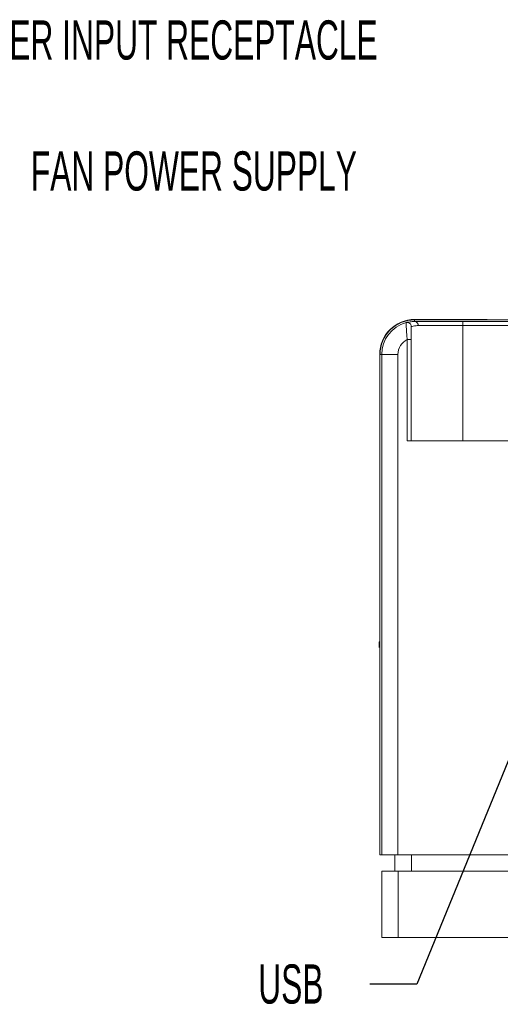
# Paper-space layout 'Sheet1' of a CAD drawing. Header units: millimetres. Extents: x 0 to 4318, y 0 to 2794.
# Tile 46 of 69: x 3481 to 3741, y 569 to 1101. Entities that reach past the tile are written whole.
import ezdxf

# ---------------------------------------------------------------- set-up
doc = ezdxf.new("R2010")
doc.units = ezdxf.units.MM
doc.header["$LTSCALE"] = 5
doc.styles.add('SLDTEXTSTYLE0', font='TXT', dxfattribs={"width": 0.605})
doc.dimstyles.new('SLDDIMSTYLE4', dxfattribs={"dimtxt": 0, "dimasz": 23.8125, "dimexe": 0, "dimexo": 0.0625, "dimgap": 0, "dimtad": 0, "dimtih": 1, "dimtoh": 1, "dimdec": 0, "dimrnd": 1e-09, "dimzin": 0, "dimdsep": 46, "dimtxsty": 'Standard', "dimsah": 1, "dimcen": 0.09, "dimadec": 0, "dimazin": 0, "dimtfac": 23.8125, "dimtdec": 0, "dimtofl": 0, "dimtmove": 0, "dimatfit": 3, "dimfxl": 1, "dimfrac": 2, "dimtolj": 1, "dimtzin": 0, "dimarcsym": 0})

psp = doc.layouts.new('Sheet1')

# ---------------------------------------------------------------- linework, layer by layer
at = {"color": 7, "linetype": 'Continuous', "lineweight": 15}
for p, q in [((3733.75, 938.96), (3694.65, 938.96)), ((3694.65, 938.73), (3694.65, 937.84)), ((3694.65, 938.73), (3934.1, 938.73)), ((3694.65, 937.84), (3714.89, 937.84)), ((3714.89, 937.84), (3726.34, 937.84)), ((3726.34, 937.84), (3714.89, 937.84)), ((3720.62, 937.78), (3720.62, 935.62)), ((3726.34, 937.84), (3750.62, 937.84)), ((3734.15, 938.96), (3734.15, 938.73)), ((3720.62, 935.62), (3696.57, 935.62)), ((3720.62, 935.62), (3720.62, 873.38)), ((3748.4, 935.62), (3720.62, 935.62)), ((3690.62, 928.14), (3692.84, 928.14)), ((3690.62, 873.38), (3690.62, 928.14)), ((3692.84, 928.14), (3692.84, 873.38)), ((3675.76, 920.06), (3675.76, 649.81)), ((3675.76, 920.06), (3675.98, 920.06)), ((3676.87, 920.06), (3675.98, 920.06)), ((3685.62, 920.06), (3676.87, 920.06)), ((3676.87, 649.83), (3676.87, 920.06)), ((3685.62, 920.06), (3685.62, 649.83)), ((3690.62, 873.38), (3750.62, 873.38)), ((3675.76, 809.9), (3675.73, 809.9)), ((3675.73, 809.56), (3675.76, 809.56)), ((3675.73, 809.25), (3675.76, 809.25)), ((3675.73, 808.14), (3675.76, 808.14)), ((3675.76, 808.04), (3675.73, 808.04)), ((3675.73, 807.78), (3675.76, 807.78)), ((3675.76, 807.13), (3675.73, 807.13)), ((3675.73, 807.04), (3675.76, 807.04)), ((3675.76, 806.93), (3675.73, 806.93)), ((3675.76, 806.88), (3675.73, 806.88)), ((3675.76, 806.75), (3675.73, 806.75)), ((3675.73, 806.69), (3675.76, 806.69)), ((3675.73, 806.58), (3675.76, 806.58)), ((3675.76, 806.58), (3675.73, 806.58)), ((3675.76, 806.4), (3675.73, 806.4)), ((3675.76, 806.37), (3675.73, 806.37)), ((3675.76, 805.96), (3675.73, 805.96)), ((3675.73, 805.86), (3675.76, 805.86)), ((3675.76, 805.81), (3675.73, 805.81)), ((3675.73, 805.73), (3675.76, 805.73)), ((3675.73, 805.62), (3675.76, 805.62)), ((3675.73, 805.4), (3675.76, 805.4)), ((3675.76, 804.41), (3675.73, 804.41)), ((3675.73, 803.83), (3675.76, 803.83)), ((3675.76, 803.34), (3675.73, 803.34)), ((3675.76, 789.33), (3675.73, 789.33)), ((3675.73, 787), (3675.76, 787)), ((3675.76, 786.91), (3675.73, 786.91)), ((3675.76, 786.49), (3675.73, 786.49)), ((3675.76, 786.45), (3675.73, 786.45)), ((3675.76, 786.38), (3675.73, 786.38)), ((3675.76, 786.31), (3675.73, 786.31)), ((3675.76, 778.41), (3675.73, 778.41)), ((3675.54, 764.86), (3675.76, 764.86)), ((3675.54, 764.86), (3675.54, 761.83)), ((3675.73, 751.97), (3675.76, 751.97)), ((3676.87, 649.81), (3675.76, 649.81)), ((3685.62, 649.83), (3676.87, 649.83)), ((3676.87, 649.83), (3676.87, 649.81)), ((3683.98, 641.08), (3683.98, 649.83)), ((3685.62, 649.83), (4018.12, 649.83)), ((3692.87, 649.83), (3692.87, 641.08)), ((3676.87, 605.21), (3676.87, 641.08)), ((3676.87, 641.08), (3685.76, 641.08)), ((3685.76, 641.08), (3685.76, 605.21)), ((3685.76, 641.08), (4017.98, 641.08)), ((3685.76, 605.21), (3676.87, 605.21)), ((4017.98, 605.21), (3685.76, 605.21))]:
    psp.add_line(p, q, dxfattribs=at)
at = {"color": 7, "linetype": 'Continuous', "lineweight": 15, "flags": 128}
psp.add_lwpolyline([(3694.65, 937.84), (3691.18, 937.5), (3690.04, 937.24)], dxfattribs=at)
psp.add_lwpolyline([(3694.65, 937.84), (3691.18, 937.5), (3690.04, 937.24)], dxfattribs=at)
at = {"color": 7, "linetype": 'Continuous', "lineweight": 15}
for centre, radius, start, end in [((3694.65, 920.06), 18.89, 90, 180), ((3694.65, 920.06), 18.67, 90, 180), ((3694.65, 920.06), 17.78, 105.0273, 180), ((3690.62, 935.09), 2.22, 360, 105.0273), ((3694.49, 935.76), 2.09, 356.1757, 85.5805), ((3694.65, 920.06), 9.03, 116.5325, 180)]:
    psp.add_arc(centre, radius, start, end, dxfattribs=at)
for points, knots in [([(3690.04, 937.24), (3690.17, 937.27), (3690.41, 937.33), (3692.07, 937.72), (3693.78, 937.8), (3694.65, 937.84)], [0, 0, 0, 0, 0.366459, 0.677888, 1, 1, 1, 1]), ([(3690.62, 928.14), (3690.52, 929.13), (3690.33, 931.24), (3690.17, 934.08), (3690.08, 936.16), (3690.04, 937.12), (3690.04, 937.21), (3690.04, 937.24)], [0, 0, 0, 0, 0.21154, 0.453373, 0.674316, 0.884189, 1, 1, 1, 1]), ([(3714.89, 937.84), (3716.38, 937.82), (3718.28, 937.79), (3720.19, 937.78), (3720.62, 937.78)], [0, 0, 0, 0, 0.776438, 1, 1, 1, 1]), ([(3720.62, 937.78), (3722.1, 937.8), (3724.01, 937.83), (3725.92, 937.84), (3726.34, 937.84)], [0, 0, 0, 0, 0.776433, 1, 1, 1, 1]), ([(3696.57, 935.62), (3695.88, 935.59), (3694.48, 935.51), (3693.14, 935.18), (3692.94, 935.12), (3692.84, 935.09)], [0, 0, 0, 0, 0.310232, 0.629372, 1, 1, 1, 1]), ([(3692.84, 935.09), (3692.84, 935.07), (3692.84, 935), (3692.84, 934.28), (3692.84, 932.7), (3692.84, 930.53), (3692.84, 928.91), (3692.84, 928.14)], [0, 0, 0, 0, 0.114399, 0.321965, 0.541403, 0.783916, 1, 1, 1, 1])]:
    psp.add_open_spline(points, degree=3, knots=knots, dxfattribs=at)

# ---------------------------------------------------------------- texts
at = {"color": 7, "linetype": 'Continuous', "lineweight": 0, "attachment_point": 1, "style": 'SLDTEXTSTYLE0'}
for s, insert, char_height in [('POWER INPUT RECEPTACLE', (3434.91, 1100.45), 21.1667), ('FAN POWER SUPPLY', (3487.43, 1029.72), 21.1667), ('USB', (3610.21, 590.66), 21.167)]:
    psp.add_mtext(s, dxfattribs=dict(at, insert=insert, char_height=char_height))

# ---------------------------------------------------------------- leaders
at = {"color": 7, "linetype": 'Continuous', "lineweight": 0}
psp.add_leader([(3788.92, 807.93), (3695.83, 580.04), (3670.43, 580.04)], dimstyle='SLDDIMSTYLE4', dxfattribs=at)

doc.saveas('drawing.dxf')
